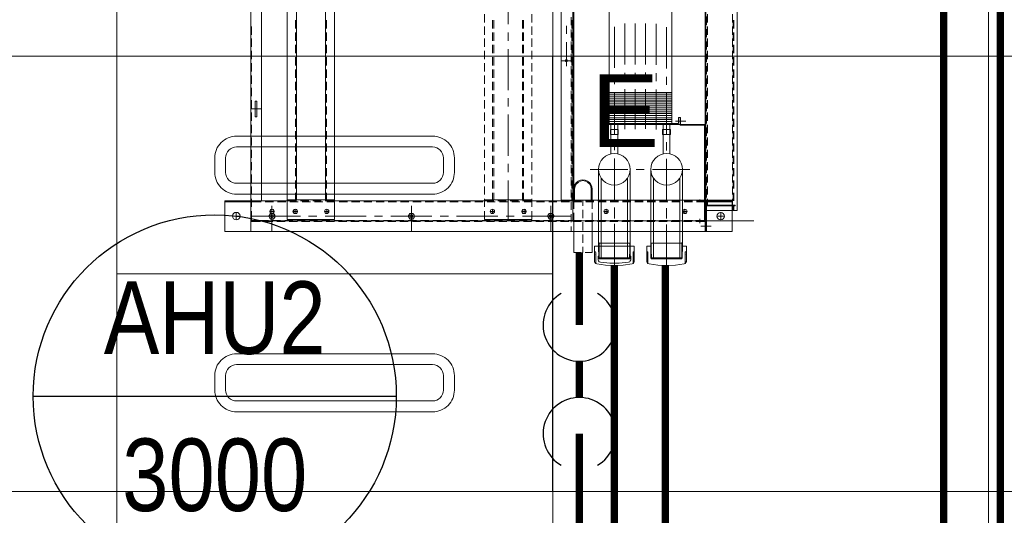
# Model space of a CAD drawing. Header units: millimetres. Extents: x -1469 to 52323, y -1368 to 13830.
# Tile 33 of 85: x 14696 to 16052, y 4087 to 4770. Entities that reach past the tile are written whole.
import ezdxf
from ezdxf.enums import TextEntityAlignment as Align

# ---------------------------------------------------------------- set-up
doc = ezdxf.new("R2010")
doc.units = ezdxf.units.MM
for name, color, linetype, lineweight, true_color in [('A-CEILING-01', 7, 'Continuous', 5, 0xd56ca8), ('A-CEILING-05', 7, 'Continuous', 5, 0x139b48), ('M-MEP-ELLG-LIGHT', 5, 'Continuous', 15, 0x0000ff)]:
    doc.layers.add(name, color=color, linetype=linetype, lineweight=lineweight, true_color=true_color)
doc.layers.add('A-LIGHT', color=1, linetype='Continuous', lineweight=5)
for name, color, linetype, true_color in [('ACMV-CD-PIPE', 3, 'Continuous', 0x00ff00), ('ACMV-CHWR-PIPE', 7, 'Continuous', 0xa5527c), ('ACMV-CHWS-PIPE', 7, 'Continuous', 0xdf7fff), ('ACMV-EQP-CHW', 30, 'Continuous', 0xff7f00), ('ACMV-EQP-DX', 30, 'Continuous', 0xff7f00), ('PLUMBING-DW-CD-PIPE', 3, 'Continuous', 0x00ff00), ('RCP LAYOUT', 9, 'Continuous', 0x808080)]:
    doc.layers.add(name, color=color, linetype=linetype, true_color=true_color)
doc.layers.add('Legend', color=7, linetype='Continuous')
doc.styles.add('Arial Narrow', font='ARIALN.TTF')
doc.styles.get("Standard").update_dxf_attribs({"font": 'arial.ttf'})

# ---------------------------------------------------------------- blocks, each defined once
blk = doc.blocks.new('LIGHT-600X600MM')
at = {"color": 0}
blk.add_line((300, 0), (-300, 0), dxfattribs=at)
blk.add_lwpolyline([(-300, 300), (-300, -300), (300, -300), (300, 300)], close=True, dxfattribs=at)
for points in [[(-165, 160), (-165, 140, 0.414214), (-135, 110), (135, 110, 0.414214), (165, 140), (165, 160, 0.414214), (135, 190), (-135, 190, 0.414214)], [(-150, 160), (-150, 140, 0.414214), (-135, 125), (135, 125, 0.414214), (150, 140), (150, 160, 0.414214), (135, 175), (-135, 175, 0.414214)], [(-165, -160), (-165, -140, -0.414214), (-135, -110), (135, -110, -0.414214), (165, -140), (165, -160, -0.414214), (135, -190), (-135, -190, -0.414214)], [(-150, -160), (-150, -140, -0.414214), (-135, -125), (135, -125, -0.414214), (150, -140), (150, -160, -0.414214), (135, -175), (-135, -175, -0.414214)]]:
    blk.add_lwpolyline(points, format="xyb", close=True, dxfattribs=at)
blk.add_attdef('E', text='', height=100).set_placement((400, 250), align=Align.MIDDLE_CENTER)
blk = doc.blocks.new('A$C98a85b24')
at = {"layer": 'M-MEP-ELLG-LIGHT', "color": 8, "true_color": 0x808080}
ref = blk.add_blockref('LIGHT-600X600MM', (10940, 4420), dxfattribs=at)
ref.add_attrib('E', 'E', dxfattribs={"layer": '0', "color": 0, "height": 100}).set_placement((11340, 4645), align=Align.MIDDLE_CENTER)
blk = doc.blocks.new('A$C256bf26b')
at = {"layer": 'A-CEILING-01', "true_color": 0x808080}
h = blk.add_hatch(dxfattribs=at)
h.set_pattern_fill('ANSI37', color=8, scale=2000)
h.set_pattern_definition([(45, (0, 0), (-176.7767, 176.7767), []), (135, (0, 0), (-176.7767, -176.7767), [])])
edge = h.paths.add_edge_path()
edge.add_line((17350, 13380), (12020, 13380))
edge.add_line((12020, 13380), (12020, 13280))
edge.add_line((12020, 13280), (11820, 13280))
edge.add_line((11820, 13280), (11820, 13380))
edge.add_line((11820, 13380), (6090, 13380))
edge.add_line((6090, 13380), (6090, 13280))
edge.add_line((6090, 13280), (5890, 13280))
edge.add_line((5890, 13280), (5890, 13380))
edge.add_line((5890, 13380), (350, 13380))
edge.add_line((350, 13380), (200, 13380))
edge.add_line((200, 13380), (200, 4520))
edge.add_line((200, 4520), (650, 4520))
edge.add_line((650, 4520), (650, 4220))
edge.add_line((650, 4220), (200, 4220))
edge.add_line((200, 4220), (200, 3270))
edge.add_line((200, 3270), (3945, 3270))
edge.add_line((3945, 3270), (3945, 3920))
edge.add_line((3945, 3920), (6135, 3920))
edge.add_line((6135, 3920), (6135, 3270))
edge.add_line((6135, 3270), (9805, 3270))
edge.add_line((9805, 3270), (9805, 3070))
edge.add_line((9805, 3070), (10125.7, 3070))
edge.add_line((10125.7, 3070), (10125.7, 3423))
edge.add_line((10125.7, 3423), (11242.1, 4539.4))
edge.add_line((11242.1, 4539.4), (10770.1, 5011.3))
edge.add_line((10770.1, 5011.3), (11904.4, 6145.6))
edge.add_line((11904.4, 6145.6), (14298.8, 8540))
edge.add_line((14298.8, 8540), (14450, 8540))
edge.add_line((14450, 8540), (14450, 9620))
edge.add_line((14450, 9620), (14450, 12330))
edge.add_arc((15200, 12330), 750, 90, 180, ccw=False)
edge.add_line((15200, 13080), (17350, 13080))
edge.add_line((17350, 13080), (17350, 13380))
h.paths.add_polyline_path([(5890.1, 11294.2), (6090.1, 11294.2), (6090.1, 11094.2), (5890.1, 11094.2)], flags=16)
h.paths.add_polyline_path([(5890.1, 9330), (6090.1, 9330), (6090.1, 9130), (5890.1, 9130)], flags=16)
h.paths.add_polyline_path([(5890, 8418.4), (6090, 8418.4), (6090, 8218.4), (5890, 8218.4)], flags=16)
h.paths.add_polyline_path([(5890, 6030), (6090, 6030), (6090, 5830), (5890, 5830)], flags=16)
h.paths.add_polyline_path([(11820, 8418.4), (12020, 8418.4), (12020, 8218.4), (11820, 8218.4)], flags=16)
h.paths.add_polyline_path([(11820, 9330), (12020, 9330), (12020, 9130), (11820, 9130)], flags=16)
h.paths.add_polyline_path([(11820.1, 11294.2), (12020.1, 11294.2), (12020.1, 11094.2), (11820.1, 11094.2)], flags=16)
at = {"layer": 'A-CEILING-05', "true_color": 0x808080}
h = blk.add_hatch(dxfattribs=at)
h.set_pattern_fill('_USER', color=8, scale=600, double=1, pattern_type=0)
h.set_pattern_definition([(0, (17230, 9520), (0, 600), []), (90, (17230, 9520), (-600, 4e-14), [])])
h.paths.add_polyline_path([(15490.9, 3520), (14590, 3520), (14590, 9520), (17230, 9520), (17230, 3520), (16390.9, 3520)])
at = {"layer": 'A-LIGHT', "color": 8, "true_color": 0x808080}
blk.add_blockref('A$C98a85b24', (4190, 0), dxfattribs=at)
blk = doc.blocks.new('DR-UT-CD')
at = {"layer": 'PLUMBING-DW-CD-PIPE', "const_width": 10}
for points in [[(-350, 0), (-250, 0)], [(-150, 0), (-200, 0)], [(0, 0), (-100, 0)]]:
    blk.add_lwpolyline(points, dxfattribs=at)
at = {"layer": 'PLUMBING-DW-CD-PIPE'}
for centre, start, end in [((-250, 0), 210, 150), ((-100, 0), 30, 330)]:
    blk.add_arc(centre, 50, start, end, dxfattribs=at)
blk = doc.blocks.new('AHU-7.5TR-CARRIER')
at = {"layer": 'ACMV-EQP-CHW', "lineweight": 15}
for points in [[(704.9, -38.6), (704.9, 27.5)], [(-760.8, -37.7), (-725.3, -37.7), (-725.3, 1.5), (-724.5, 1.5), (-724.5, -38.6), (690.3, -38.6)], [(690.3, 4.4), (-731.8, 4.4), (-731.8, -38.6)], [(428.2, 0), (439.6, 0)], [(445.1, 0), (456.6, 0)], [(462.1, 0), (473.5, 0)], [(479.1, 0), (490.5, 0)], [(496, 0), (507.5, 0)], [(513, 0), (524.4, 0)], [(530, 0), (541.4, 0)], [(546.9, 0), (558.3, 0)], [(563.9, 0), (575.3, 0)], [(580.9, 0), (592.3, 0)], [(598.1, 0), (609.3, 0)], [(615.1, 0), (626.2, 0)], [(632.1, 0), (643.2, 0)], [(649, 0), (660.2, 0)], [(666, 0), (677.1, 0)], [(683, -38.6), (683, 1.5)], [(683, 1.5), (683.9, 1.5), (683.9, -37.7)], [(683, 0), (690.3, 0)], [(690.3, -38.6), (690.3, 4.4)], [(-717.7, -237.8), (676, -237.8), (676, 0)], [(419.7, -2), (431.1, -2)], [(428.2, -0.9), (439.6, -0.9)], [(436.7, -2), (448.1, -2)], [(445.1, -0.9), (456.6, -0.9)], [(453.6, -2), (465, -2)], [(462.1, -0.9), (473.5, -0.9)], [(470.6, -2), (482, -2)], [(479.1, -0.9), (490.5, -0.9)], [(487.6, -2), (499, -2)], [(496, -0.9), (507.5, -0.9)], [(504.5, -2), (515.9, -2)], [(513, -0.9), (524.4, -0.9)], [(521.5, -2), (532.9, -2)], [(530, -0.9), (541.4, -0.9)], [(538.5, -2), (549.9, -2)], [(546.9, -0.9), (558.3, -0.9)], [(555.4, -2), (566.8, -2)], [(563.9, -0.9), (575.3, -0.9)], [(572.4, -2), (583.8, -2)], [(580.9, -0.9), (592.3, -0.9)], [(589.7, -2), (600.8, -2)], [(598.1, -0.9), (609.3, -0.9)], [(606.6, -2), (617.7, -2)], [(615.1, -0.9), (626.2, -0.9)], [(623.6, -2), (634.7, -2)], [(632.1, -0.9), (643.2, -0.9)], [(640.6, -2), (651.7, -2)], [(649, -0.9), (660.2, -0.9)], [(657.5, -2), (668.6, -2)], [(666, -0.9), (677.1, -0.9)], [(674.5, -2), (683, -2)], [(719.2, -2.3), (677.1, -2.3)], [(677.1, -51.5), (677.1, -2.3)], [(678.6, -38.6), (678.6, -2.3)], [(683, -0.9), (690.3, -0.9)], [(698.2, -23.4), (698.2, -12.9)], [(719.2, -701.2), (719.2, -2.3)], [(703.4, -18.1), (692.9, -18.1)], [(-746.4, -39.8), (704.9, -39.8)], [(-718.9, -222), (704.9, -222), (704.9, -38.6)], [(419.7, -36.6), (431.1, -36.6)], [(423.2, -37.7), (434.6, -37.7)], [(436.7, -36.6), (448.1, -36.6)], [(440.5, -37.7), (451.6, -37.7)], [(453.6, -36.6), (465, -36.6)], [(457.4, -37.7), (468.6, -37.7)], [(470.6, -36.6), (482, -36.6)], [(474.4, -37.7), (485.5, -37.7)], [(487.6, -36.6), (499, -36.6)], [(491.4, -37.7), (502.5, -37.7)], [(504.5, -36.6), (515.9, -36.6)], [(508.3, -37.7), (519.4, -37.7)], [(521.5, -36.6), (532.9, -36.6)], [(525.3, -37.7), (536.4, -37.7)], [(538.5, -36.6), (549.9, -36.6)], [(542.3, -37.7), (553.4, -37.7)], [(555.4, -36.6), (566.8, -36.6)], [(559.2, -37.7), (570.6, -37.7)], [(572.1, -73.4), (572.1, -39.8)], [(572.4, -36.6), (583.8, -36.6)], [(573, -40.7), (573, -74.3), (573, -71.4)], [(573, -40.7), (704, -40.7)], [(576.2, -37.7), (587.6, -37.7)], [(589.7, -36.6), (600.8, -36.6)], [(593.2, -37.7), (604.6, -37.7)], [(606.6, -36.6), (617.7, -36.6)], [(610.1, -37.7), (621.5, -37.7)], [(623.6, -36.6), (634.7, -36.6)], [(627.1, -37.7), (638.5, -37.7)], [(640.6, -36.6), (651.7, -36.6)], [(644.1, -37.7), (655.5, -37.7)], [(657.5, -36.6), (668.6, -36.6)], [(661, -37.7), (672.4, -37.7)], [(674.5, -36.6), (683, -36.6)], [(678, -37.7), (690.3, -37.7)], [(678.6, -51.5), (678.6, -38.6)], [(719.2, -38.6), (683, -38.6)], [(719.2, -37.7), (683.9, -37.7)], [(704, -51.5), (704, -39.8)], [(704, -52.9), (704, -40.7)], [(705.5, -52.4), (705.5, -39.5)], [(719.2, -39.5), (705.5, -39.5)], [(711.9, -45.6), (711.9, -31.3)], [(678.6, -47.1), (675.1, -47.1)], [(707.8, -47.1), (702, -47.1)], [(704.9, -52.9), (704, -52.9)], [(567.1, -80.7), (567.1, -66.4)], [(633.8, -60.6), (633.8, -112.3)], [(677.1, -68.7), (677.1, -57.3)], [(678.6, -68.5), (678.6, -57)], [(694.7, -67.6), (688.8, -67.6)], [(691.8, -70.5), (691.8, -64.4)], [(704, -68.7), (704, -57.3)], [(705.5, -69.3), (705.5, -57.9)], [(746.7, -65.5), (739.4, -65.5), (739.4, -71.1)], [(746.7, -65.5), (760.5, -65.5)], [(746.7, -65.5), (747.3, -65.8), (747.6, -66.4), (747.6, -67), (748.2, -67)], [(748.2, -67), (763.4, -67)], [(751.1, -66.4), (751.1, -66.1)], [(764, -68.5), (763.4, -67), (762.2, -66.1), (760.5, -65.5)], [(563, -74.3), (562.2, -74.3), (562.2, -73.4), (572.1, -73.4)], [(572.1, -74.3), (572.1, -183.1), (562.2, -183.1)], [(570.4, -76.4), (562.2, -76.4), (562.2, -74.3), (572.1, -74.3)], [(563, -74.3), (573, -74.3)], [(570.4, -76.4), (570.4, -181.4)], [(572.1, -74.3), (572.1, -73.4)], [(633.8, -71.1), (738.8, -71.1)], [(646.1, -74.6), (757, -74.6)], [(677.1, -85.7), (677.1, -74.3)], [(678.6, -85.4), (678.6, -74)], [(704, -85.7), (704, -74.3)], [(705.5, -86.3), (705.5, -74.9)], [(734.2, -71.1), (735.3, -71.7), (743.2, -71.7)], [(735.3, -71.7), (735.3, -114.1)], [(755.8, -71.4), (738.8, -71.1)], [(757, -72), (755.8, -71.4), (755.8, -114.4), (738.8, -114.7)], [(757, -72), (743.2, -71.7)], [(757, -72), (757, -113.5)], [(764, -117), (765.8, -105), (766.3, -92.7), (765.8, -80.7), (764, -68.5)], [(34.7, -85.7), (570.4, -85.7)], [(437.8, -92.7), (494.6, -92.7)], [(506, -92.7), (517.1, -92.7)], [(527.6, -85.7), (527.6, -172)], [(528.5, -92.7), (585, -92.7)], [(530.3, -85.7), (530.3, -172)], [(532.9, -85.7), (532.9, -172)], [(535.5, -85.7), (535.5, -172)], [(538.2, -85.7), (538.2, -172)], [(540.8, -85.7), (540.8, -172)], [(543.4, -85.7), (543.4, -172)], [(546.4, -85.7), (546.4, -172)], [(549, -85.7), (549, -172)], [(551.6, -85.7), (551.6, -172)], [(554.3, -85.7), (554.3, -172)], [(556.9, -85.7), (556.9, -172)], [(559.5, -85.7), (559.5, -172)], [(562.5, -85.7), (562.5, -172)], [(565.1, -85.7), (565.1, -172)], [(567.7, -85.7), (567.7, -172)], [(612.5, -88.3), (572.1, -88.3)], [(578.8, -87.5), (578.8, -98.3)], [(585.9, -87.5), (578.8, -87.5)], [(585.9, -87.5), (585.9, -98.3), (585.9, -87.5)], [(596.4, -92.7), (607.8, -92.7)], [(619.2, -92.7), (675.7, -92.7)], [(628.9, -92.7), (678.9, -92.7)], [(677.1, -102.7), (677.1, -91.3)], [(678.6, -102.4), (678.6, -91)], [(687.1, -92.7), (698.2, -92.7)], [(690, -92.7), (701.4, -92.7)], [(704, -102.7), (704, -91.3)], [(705.5, -103.3), (705.5, -91.9)], [(709.6, -92.7), (769.6, -92.7)], [(712.8, -92.7), (762.5, -92.7)], [(433.1, -107.1), (489.6, -107.1)], [(501, -107.1), (512.1, -107.1)], [(523.5, -107.1), (578.8, -107.1)], [(612.5, -97.4), (572.1, -97.4)], [(585.9, -98.3), (578.8, -98.3)], [(677.1, -119.6), (677.1, -108.2)], [(678.6, -119.4), (678.6, -107.9)], [(704, -119.6), (704, -108.2)], [(432.6, -121.7), (489, -121.7)], [(500.4, -121.7), (511.6, -121.7)], [(523, -121.7), (577.7, -121.7)], [(633.8, -114.7), (738.8, -114.7)], [(646.1, -110.9), (757, -110.9)], [(705.5, -120.2), (705.5, -108.8)], [(734.5, -114.7), (735.3, -114.1), (743.2, -113.8)], [(747.6, -119.4), (747.3, -119.9), (746.7, -119.9), (739.4, -119.9), (739.4, -114.7)], [(755.8, -114.4), (757, -113.5), (743.2, -113.8)], [(746.7, -119.9), (760.5, -119.9)], [(748.2, -118.5), (747.6, -118.8), (747.6, -119.4)], [(748.2, -118.5), (763.4, -118.5)], [(751.1, -119.4), (751.1, -119.1)], [(760.5, -119.9), (762.2, -119.6), (763.4, -118.5)], [(763.4, -118.5), (764, -117)], [(633.8, -123.7), (633.8, -134.9)], [(677.1, -136.6), (677.1, -125.2)], [(678.6, -136.3), (678.6, -124.9)], [(704, -136.6), (704, -125.2)], [(705.5, -137.2), (705.5, -125.8)], [(432.9, -136), (489.3, -136)], [(500.7, -136), (511.8, -136)], [(523.3, -136), (578.2, -136)], [(633.8, -142.8), (738.8, -142.8)], [(633.8, -146.3), (633.8, -198)], [(646.1, -146.6), (757, -146.6)], [(677.1, -153.6), (677.1, -142.2)], [(678.6, -153.3), (678.6, -141.9)], [(704, -153.6), (704, -142.2)], [(705.5, -154.2), (705.5, -142.8)], [(735.3, -143.6), (734.2, -142.8)], [(735.3, -143.6), (735.3, -185.8)], [(739.4, -143.6), (735.3, -143.6)], [(755.8, -143), (739.4, -142.8), (738.8, -142.8)], [(739.4, -137.5), (739.4, -191.9)], [(739.4, -137.5), (746.7, -137.5), (760.5, -137.5)], [(743.2, -143.6), (739.4, -143.6)], [(757, -143.9), (743.2, -143.6)], [(747.6, -138.1), (747.3, -137.8), (746.7, -137.5)], [(747.6, -138.4), (747.6, -138.7), (748.2, -139)], [(748.2, -139), (763.4, -139)], [(751.1, -138.1), (751.1, -138.4)], [(753.2, -142.2), (758.2, -142.2)], [(753.2, -142.2), (753.2, -143.9)], [(755.8, -143), (755.8, -186.1)], [(755.8, -143), (757, -143.9)], [(757, -143.9), (757, -185.5)], [(761.7, -145.4), (761.1, -143.6), (759.6, -142.8), (758.2, -142.2)], [(764, -140.4), (763.4, -139), (762.2, -137.8), (760.5, -137.5)], [(761.7, -184), (762.8, -171.1), (762.8, -158.3), (761.7, -145.4)], [(764, -189), (765.8, -177), (766.3, -164.7), (765.8, -152.4), (764, -140.4)], [(432.9, -150.4), (489.3, -150.4)], [(500.7, -150.4), (511.8, -150.4)], [(523.3, -150.4), (578.2, -150.4)], [(612.5, -160), (572.1, -160)], [(677.1, -170.6), (677.1, -159.1)], [(678.6, -170.3), (678.6, -158.8)], [(704, -170.6), (704, -159.1)], [(705.5, -171.1), (705.5, -159.7)], [(34.7, -172), (570.4, -172)], [(437.5, -164.7), (494, -164.7)], [(505.4, -164.7), (516.5, -164.7)], [(527.9, -164.7), (584.7, -164.7)], [(612.5, -169.4), (572.1, -169.4)], [(595.8, -164.7), (607.2, -164.7)], [(618.6, -164.7), (675.1, -164.7)], [(628.9, -164.7), (678.9, -164.7)], [(677.1, -187.5), (677.1, -176.1)], [(678.6, -187.2), (678.6, -175.8)], [(686.5, -164.7), (697.9, -164.7)], [(694.7, -176.1), (688.8, -176.1)], [(690, -164.7), (701.4, -164.7)], [(691.8, -179), (691.8, -173.2)], [(704, -187.5), (704, -176.1)], [(709, -164.7), (768.7, -164.7)], [(712.8, -164.7), (762.5, -164.7)], [(562.2, -181.4), (562.2, -183.1)], [(562.2, -181.4), (570.4, -181.4)], [(633.8, -186.6), (739.4, -186.6), (755.8, -186.1)], [(646.1, -182.8), (757, -182.8)], [(705.5, -188.1), (705.5, -176.7)], [(735.3, -185.8), (734.5, -186.6)], [(739.4, -185.8), (735.3, -185.8)], [(743.2, -185.8), (739.4, -185.8)], [(757, -185.5), (743.2, -185.8)], [(753.2, -185.5), (753.2, -187.2), (758.2, -187.2)], [(757, -185.5), (755.8, -186.1)], [(758.2, -187.2), (759.6, -186.6), (761.1, -185.8), (761.7, -184)], [(763.4, -190.4), (764, -189)], [(676, -196.6), (661, -196.6), (657.5, -197.2), (654.3, -198.6), (651.7, -201.3), (649.9, -204.5), (649.3, -208), (649.9, -211.5), (651.7, -214.7), (654.3, -217.4), (657.5, -218.8), (661, -219.4), (676, -219.4)], [(677.1, -204.5), (677.1, -193.1)], [(677.1, -195.4), (688.2, -195.4)], [(678.6, -204.2), (678.6, -192.8)], [(693.8, -195.4), (704.9, -195.4)], [(704, -204.5), (704, -193.1)], [(704.9, -195.4), (748.2, -195.4)], [(705.5, -205.1), (705.5, -193.7)], [(739.4, -191.9), (746.7, -191.9), (760.5, -191.9)], [(746.7, -191.9), (747.3, -191.6), (747.6, -191.3)], [(748.2, -190.4), (747.6, -190.7), (747.6, -191)], [(748.2, -190.4), (763.4, -190.4)], [(748.2, -205.1), (748.2, -195.4)], [(751.1, -191), (751.1, -191.3)], [(760.5, -191.9), (762.2, -191.6), (763.4, -190.4)], [(676, -208), (683.9, -208)], [(677.1, -222), (677.1, -210)], [(678.6, -221.2), (678.6, -209.7)], [(689.4, -208), (700.8, -208)], [(704, -222), (704, -210)], [(705.5, -222), (705.5, -210.6)], [(706.4, -208), (717.8, -208)], [(723.3, -208), (734.8, -208)], [(740.6, -208), (748.2, -208)], [(748.2, -220.6), (748.2, -210.9)], [(-717.7, -220.3), (678.6, -220.3)], [(435.2, -224.1), (423.8, -224.1)], [(452.2, -224.1), (440.8, -224.1)], [(469.1, -224.1), (457.7, -224.1)], [(486.1, -224.1), (474.7, -224.1)], [(484.1, -237.8), (484.1, -224.1)], [(503.1, -224.1), (491.7, -224.1)], [(520, -224.1), (508.6, -224.1)], [(537, -224.1), (525.6, -224.1)], [(554, -224.1), (542.6, -224.1)], [(570.9, -224.1), (559.5, -224.1)], [(587.9, -224.1), (576.5, -224.1)], [(604.9, -224.1), (593.5, -224.1)], [(621.8, -224.1), (610.4, -224.1)], [(638.8, -224.1), (627.4, -224.1)], [(655.8, -224.1), (644.4, -224.1)], [(672.7, -224.1), (661.3, -224.1)], [(677.1, -224.1), (677.1, -223.2), (666, -223.2)], [(666, -223.2), (677.1, -223.2)], [(677.1, -220.6), (688.2, -220.6)], [(677.1, -291.1), (677.1, -222)], [(689.7, -224.1), (678.6, -224.1)], [(678.6, -238.1), (678.6, -226.7)], [(693.8, -220.6), (704.9, -220.6)], [(706.7, -224.1), (695.5, -224.1)], [(698.2, -291.4), (698.2, -224.1)], [(704, -228.2), (704, -222)], [(704.9, -220.6), (748.2, -220.6)], [(704.9, -665.2), (704.9, -222)], [(705.5, -239), (705.5, -227.6)], [(719.2, -224.1), (712.5, -224.1)], [(435.8, -230.8), (446.9, -230.8)], [(458.3, -230.8), (491.4, -230.8)], [(678.6, -255.1), (678.6, -244)], [(704, -245.1), (704, -233.7)], [(719.2, -252.2), (683.9, -252.2)], [(704, -262.1), (704, -250.7)], [(705.5, -256), (705.5, -244.6)], [(678.6, -272.1), (678.6, -260.9)], [(704, -279.1), (704, -267.7)], [(705.5, -272.9), (705.5, -261.8)], [(431.1, -278.2), (419.7, -278.2)], [(448.1, -278.2), (436.7, -278.2)], [(465, -278.2), (453.6, -278.2)], [(482, -278.2), (470.6, -278.2)], [(499, -278.2), (487.6, -278.2)], [(515.9, -278.2), (504.5, -278.2)], [(532.9, -278.2), (521.5, -278.2)], [(549.9, -278.2), (538.5, -278.2)], [(566.8, -278.2), (555.4, -278.2)], [(583.8, -278.2), (572.4, -278.2)], [(600.8, -278.2), (589.7, -278.2)], [(617.7, -278.2), (606.6, -278.2)], [(634.7, -278.2), (623.6, -278.2)], [(651.7, -278.2), (640.6, -278.2)], [(668.6, -278.2), (657.5, -278.2)], [(685.6, -278.2), (674.5, -278.2)], [(675.7, -343.4), (675.7, -278.2)], [(678.6, -289), (678.6, -277.9)], [(702.9, -343.4), (702.9, -278.2), (691.5, -278.2)], [(704, -296), (704, -284.6)], [(705.5, -289.9), (705.5, -278.8)], [(439.6, -289.6), (428.2, -289.6)], [(439.6, -291.1), (428.2, -291.1)], [(456.6, -289.6), (445.1, -289.6)], [(456.6, -291.1), (445.1, -291.1)], [(473.5, -289.6), (462.1, -289.6)], [(473.5, -291.1), (462.1, -291.1)], [(490.5, -289.6), (479.1, -289.6)], [(490.5, -291.1), (479.1, -291.1)], [(507.5, -289.6), (496, -289.6)], [(507.5, -291.1), (496, -291.1)], [(524.4, -289.6), (513, -289.6)], [(524.4, -291.1), (513, -291.1)], [(541.4, -289.6), (530, -289.6)], [(541.4, -291.1), (530, -291.1)], [(558.3, -289.6), (546.9, -289.6)], [(558.3, -291.1), (546.9, -291.1)], [(575.3, -289.6), (563.9, -289.6)], [(575.3, -291.1), (563.9, -291.1)], [(592.3, -289.6), (580.9, -289.6)], [(592.3, -291.1), (580.9, -291.1)], [(609.3, -289.6), (598.1, -289.6)], [(609.3, -291.1), (598.1, -291.1)], [(626.2, -289.6), (615.1, -289.6)], [(626.2, -291.1), (615.1, -291.1)], [(643.2, -289.6), (632.1, -289.6)], [(643.2, -291.1), (632.1, -291.1)], [(660.2, -289.6), (649, -289.6)], [(660.2, -291.1), (649, -291.1)], [(675.7, -289.6), (666, -289.6)], [(675.7, -291.1), (666, -291.1)], [(677.1, -308), (677.1, -296.6)], [(678.6, -306), (678.6, -294.9)], [(694.7, -289), (688.8, -289)], [(691.8, -292.2), (691.8, -286.1)], [(705.5, -306.9), (705.5, -295.8)], [(433.7, -311), (377.3, -311)], [(456.6, -311), (445.1, -311)], [(524.4, -311), (468, -311)], [(546.9, -311), (535.8, -311)], [(615.1, -311), (558.3, -311)], [(637.6, -311), (626.2, -311)], [(702.9, -311), (649, -311)], [(678.6, -323), (678.6, -311.8)], [(698.2, -313.9), (698.2, -302.8)], [(704, -313), (704, -301.6)], [(677.1, -325), (677.1, -313.6)], [(698.2, -382), (698.2, -325.3)], [(704, -330), (704, -318.6)], [(705.5, -323.8), (705.5, -312.7)], [(439.6, -330.9), (428.2, -330.9)], [(439.6, -332.3), (428.2, -332.3)], [(456.6, -330.9), (445.1, -330.9)], [(456.6, -332.3), (445.1, -332.3)], [(473.5, -330.9), (462.1, -330.9)], [(473.5, -332.3), (462.1, -332.3)], [(490.5, -330.9), (479.1, -330.9)], [(490.5, -332.3), (479.1, -332.3)], [(507.5, -330.9), (496, -330.9)], [(507.5, -332.3), (496, -332.3)], [(524.4, -330.9), (513, -330.9)], [(524.4, -332.3), (513, -332.3)], [(541.4, -330.9), (530, -330.9)], [(541.4, -332.3), (530, -332.3)], [(558.3, -330.9), (546.9, -330.9)], [(558.3, -332.3), (546.9, -332.3)], [(575.3, -330.9), (563.9, -330.9)], [(575.3, -332.3), (563.9, -332.3)], [(592.3, -330.9), (580.9, -330.9)], [(592.3, -332.3), (580.9, -332.3)], [(609.3, -330.9), (598.1, -330.9)], [(609.3, -332.3), (598.1, -332.3)], [(626.2, -330.9), (615.1, -330.9)], [(626.2, -332.3), (615.1, -332.3)], [(643.2, -330.9), (632.1, -330.9)], [(643.2, -332.3), (632.1, -332.3)], [(660.2, -330.9), (649, -330.9)], [(660.2, -332.3), (649, -332.3)], [(675.7, -330.9), (666, -330.9)], [(675.7, -332.3), (666, -332.3)], [(677.1, -343.4), (677.1, -330.6)], [(678.6, -339.9), (678.6, -328.8)], [(694.7, -332.6), (688.8, -332.6)], [(691.8, -335.5), (691.8, -329.7)], [(704, -346.9), (704, -335.5)], [(705.5, -340.8), (705.5, -329.7)], [(431.1, -343.4), (419.7, -343.4)], [(448.1, -343.4), (436.7, -343.4)], [(465, -343.4), (453.6, -343.4)], [(482, -343.4), (470.6, -343.4)], [(499, -343.4), (487.6, -343.4)], [(515.9, -343.4), (504.5, -343.4)], [(532.9, -343.4), (521.5, -343.4)], [(549.9, -343.4), (538.5, -343.4)], [(566.8, -343.4), (555.4, -343.4)], [(583.8, -343.4), (572.4, -343.4)], [(600.8, -343.4), (589.7, -343.4)], [(617.7, -343.4), (606.6, -343.4)], [(634.7, -343.4), (623.6, -343.4)], [(651.7, -343.4), (640.6, -343.4)], [(668.6, -343.4), (657.5, -343.4)], [(685.6, -343.4), (674.5, -343.4)], [(677.1, -562.8), (677.1, -343.4)], [(678.6, -356.9), (678.6, -345.8)], [(702.9, -343.4), (691.5, -343.4)], [(704, -363.9), (704, -352.5)], [(705.5, -357.8), (705.5, -346.7)], [(678.6, -373.9), (678.6, -362.7)], [(705.5, -374.7), (705.5, -363.6)], [(704, -380.9), (704, -369.5)], [(678.6, -391.1), (678.6, -379.7)], [(698.2, -404.6), (698.2, -393.2)], [(704, -397.8), (704, -386.4)], [(705.5, -391.7), (705.5, -380.6)], [(678.6, -408.1), (678.6, -396.7)], [(704, -414.8), (704, -403.4)], [(705.5, -409), (705.5, -397.6)], [(678.6, -425.1), (678.6, -413.6)], [(698.2, -472.4), (698.2, -416)], [(705.5, -425.9), (705.5, -414.5)], [(678.6, -442), (678.6, -430.6)], [(704, -431.8), (704, -420.4)], [(705.5, -442.9), (705.5, -431.5)], [(719.2, -444.1), (683.9, -444.1)], [(704, -448.7), (704, -437.3)], [(678.6, -459), (678.6, -447.6)], [(704, -465.7), (704, -454.6)], [(705.5, -459.9), (705.5, -448.5)], [(678.6, -476), (678.6, -464.5)], [(704, -482.7), (704, -471.6)], [(705.5, -476.8), (705.5, -465.4)], [(678.6, -492.9), (678.6, -481.5)], [(698.2, -495), (698.2, -483.9)], [(705.5, -493.8), (705.5, -482.4)], [(678.6, -509.9), (678.6, -498.5)], [(704, -499.6), (704, -488.5)], [(705.5, -510.8), (705.5, -499.4)], [(698.2, -563.1), (698.2, -506.4)], [(704, -516.6), (704, -505.5)], [(678.6, -526.9), (678.6, -515.4)], [(704, -533.6), (704, -522.5)], [(705.5, -527.7), (705.5, -516.3)], [(678.6, -543.8), (678.6, -532.4)], [(704, -550.5), (704, -539.4)], [(705.5, -544.7), (705.5, -533.3)], [(702.9, -615.2), (-744.4, -615.2), (-744.4, -550), (702.9, -550)], [(675.7, -615.2), (675.7, -550)], [(678.6, -560.8), (678.6, -549.4)], [(702.9, -615.2), (702.9, -550)], [(705.5, -561.7), (705.5, -550.3)], [(675.7, -562.5), (-717.4, -562.5)], [(439.6, -561.1), (428.2, -561.1)], [(456.6, -561.1), (445.1, -561.1)], [(473.5, -561.1), (462.1, -561.1)], [(490.5, -561.1), (479.1, -561.1)], [(507.5, -561.1), (496, -561.1)], [(524.4, -561.1), (513, -561.1)], [(541.4, -561.1), (530, -561.1)], [(558.3, -561.1), (546.9, -561.1)], [(575.3, -561.1), (563.9, -561.1)], [(592.3, -561.1), (580.9, -561.1)], [(609.3, -561.1), (598.1, -561.1)], [(626.2, -561.1), (615.1, -561.1)], [(643.2, -561.1), (632.1, -561.1)], [(660.2, -561.1), (649, -561.1)], [(675.7, -561.1), (666, -561.1)], [(677.1, -579.8), (677.1, -568.4)], [(678.6, -577.8), (678.6, -566.3)], [(694.7, -560.8), (688.8, -560.8)], [(691.8, -563.7), (691.8, -557.9)], [(704, -567.5), (704, -556.4)], [(705.5, -578.6), (705.5, -567.2)], [(698.2, -585.7), (698.2, -574.2)], [(704, -584.5), (704, -573.4)], [(677.1, -596.8), (677.1, -585.4)], [(678.6, -594.7), (678.6, -583.3)], [(704, -601.7), (704, -590.3)], [(705.5, -595.6), (705.5, -584.2)], [(675.7, -602.3), (-717.4, -602.3)], [(439.6, -603.8), (428.2, -603.8)], [(456.6, -603.8), (445.1, -603.8)], [(473.5, -603.8), (462.1, -603.8)], [(490.5, -603.8), (479.1, -603.8)], [(507.5, -603.8), (496, -603.8)], [(524.4, -603.8), (513, -603.8)], [(541.4, -603.8), (530, -603.8)], [(558.3, -603.8), (546.9, -603.8)], [(575.3, -603.8), (563.9, -603.8)], [(592.3, -603.8), (580.9, -603.8)], [(609.3, -603.8), (598.1, -603.8)], [(626.2, -603.8), (615.1, -603.8)], [(643.2, -603.8), (632.1, -603.8)], [(660.2, -603.8), (649, -603.8)], [(675.7, -603.8), (666, -603.8)], [(677.1, -615.2), (677.1, -602.3)], [(678.6, -611.7), (678.6, -600.3)], [(694.7, -604.4), (688.8, -604.4)], [(691.8, -607.3), (691.8, -601.2)], [(698.2, -664.3), (698.2, -597.1)], [(704, -618.7), (704, -607.3)], [(705.5, -612.6), (705.5, -601.2)], [(677.1, -701.2), (677.1, -615.2)], [(678.6, -628.7), (678.6, -617.3)], [(705.5, -629.5), (705.5, -618.1)], [(678.6, -645.6), (678.6, -634.2)], [(719.2, -636.3), (683.9, -636.3)], [(688.8, -636.3), (694.7, -636.3), (694.4, -634.5), (693.2, -633.6), (691.8, -633.1), (690.3, -633.6), (689.1, -634.5), (688.8, -636.3), (689.1, -637.7), (690.3, -638.6), (691.8, -639.2), (693.2, -638.6), (694.4, -637.7), (694.7, -636.3)], [(694.7, -636.3), (688.8, -636.3)], [(691.8, -639.2), (691.8, -633), (691.8, -639.2)], [(704, -635.7), (704, -624.3)], [(705.5, -646.5), (705.5, -635.1)], [(-718.9, -650.6), (-718.9, -665.2), (719.2, -665.2)], [(677.1, -665.2), (677.1, -650.6), (-718.9, -650.6)], [(550.5, -665.2), (550.5, -650.6)], [(704, -652.6), (704, -641.2)], [(436.7, -664.3), (448.1, -664.3)], [(453.6, -664.3), (465, -664.3)], [(470.6, -664.3), (482, -664.3)], [(487.6, -664.3), (499, -664.3)], [(504.5, -664.3), (515.9, -664.3)], [(521.5, -664.3), (532.9, -664.3)], [(538.5, -664.3), (549.9, -664.3)], [(555.4, -664.3), (566.8, -664.3)], [(572.4, -664.3), (583.8, -664.3)], [(589.7, -664.3), (600.8, -664.3)], [(606.6, -664.3), (617.7, -664.3)], [(623.6, -664.3), (634.7, -664.3)], [(640.6, -664.3), (651.7, -664.3)], [(657.5, -664.3), (668.6, -664.3)], [(674.5, -664.3), (685.6, -664.3)], [(678.6, -701.2), (678.6, -651.2)], [(691.5, -664.3), (704, -664.3)], [(704, -664.3), (704, -658.2)], [(705.5, -665.2), (705.5, -652.1)], [(703.4, -685.4), (692.9, -685.4)], [(698.2, -690.7), (698.2, -680.1)], [(698.2, -690.7), (698.2, -680.1)], [(719.2, -701.2), (677.1, -701.2)]]:
    blk.add_lwpolyline(points, dxfattribs=at)
for points in [[(578.8, -159.4), (585.9, -159.4), (585.9, -170), (578.8, -170)], [(439.6, -223.2), (428.2, -223.2)], [(456.6, -223.2), (445.1, -223.2)], [(473.5, -223.2), (462.1, -223.2)], [(490.5, -223.2), (479.1, -223.2)], [(485.5, -230.8), (485.2, -229.6), (484.1, -229.3), (482.9, -229.6), (482.6, -230.8), (482.9, -232), (484.1, -232.3), (485.2, -232)], [(507.5, -223.2), (496, -223.2)], [(524.4, -223.2), (513, -223.2)], [(541.4, -223.2), (530, -223.2)], [(558.3, -223.2), (546.9, -223.2)], [(575.3, -223.2), (563.9, -223.2)], [(592.3, -223.2), (580.9, -223.2)], [(609.3, -223.2), (598.1, -223.2)], [(626.2, -223.2), (615.1, -223.2)], [(643.2, -223.2), (632.1, -223.2)], [(660.2, -223.2), (649, -223.2)], [(694.4, -249.8), (694.4, -254.5), (698.2, -256.8), (702.3, -254.5), (702.3, -249.8), (698.2, -247.5)], [(700.5, -252.2), (699.7, -250.7), (698.2, -250.1), (696.7, -250.7), (696.1, -252.2), (696.7, -253.6), (698.2, -254.5), (699.7, -253.6)], [(694.7, -289), (694.4, -287.6), (693.2, -286.4), (691.8, -286.1), (690.3, -286.4), (689.1, -287.6), (688.8, -289), (689.1, -290.8), (690.3, -291.7), (691.8, -292.2), (693.2, -291.7), (694.4, -290.8)], [(694.4, -441.7), (694.4, -446.4), (698.2, -448.7), (702.3, -446.4), (702.3, -441.7), (698.2, -439.7)], [(700.5, -444.1), (699.7, -442.6), (698.2, -442), (696.7, -442.6), (696.1, -444.1), (696.7, -445.8), (698.2, -446.4), (699.7, -445.8)], [(694.7, -604.4), (694.4, -602.6), (693.2, -601.7), (691.8, -601.2), (690.3, -601.7), (689.1, -602.6), (688.8, -604.4), (689.1, -605.8), (690.3, -606.7), (691.8, -607.3), (693.2, -606.7), (694.4, -605.8)], [(694.4, -633.9), (694.4, -638.3), (698.2, -640.7), (702.3, -638.3), (702.3, -633.9), (698.2, -631.6)], [(700.5, -636.3), (699.7, -634.5), (698.2, -633.9), (696.7, -634.5), (696.1, -636.3), (696.7, -637.7), (698.2, -638.3), (699.7, -637.7)], [(561.3, -657), (539.6, -657), (539.6, -659.4), (561.3, -659.4)]]:
    blk.add_lwpolyline(points, close=True, dxfattribs=at)
blk.add_lwpolyline([(676, -220.6), (661, -220.6, -1.022708), (661, -195.4), (676, -195.4)], format="xyb", dxfattribs=at)
for centre, radius in [((698.3, -18.3), 5.14), ((691.7, -67.6), 2.98), ((633.7, -92.8), 21.8), ((633.7, -164.8), 21.8), ((691.7, -176.1), 2.98), ((698.2, -252.2), 4.08), ((691.7, -332.6), 2.98), ((698.3, -444.2), 4), ((691.7, -560.8), 2.98), ((698.3, -636.1), 3.99), ((698.2, -685.4), 5.23)]:
    blk.add_circle(centre, radius, dxfattribs=at)
blk = doc.blocks.new('EQP TAG')
at = {"layer": 'Legend'}
blk.add_line((-250, 0), (250, 0), dxfattribs=at)
blk.add_circle((0, 0), 250, dxfattribs=at)
at = {"layer": 'Legend', "style": 'Arial Narrow'}
for tag, p in [('EQP_TAG', (0, 108.3)), ('CFM', (0, -108.3))]:
    blk.add_attdef(tag, text='', height=100, dxfattribs=at).set_placement(p, align=Align.MIDDLE_CENTER)

msp = doc.modelspace()

# ---------------------------------------------------------------- linework, layer by layer
at = {"layer": 'ACMV-CD-PIPE', "const_width": 10}
msp.add_lwpolyline([(15467.1, 4122.4), (15467.1, 3038.3), (13907.8, 3038.3), (13907.8, 1161), (10732.8, 1161), (10732.8, 640.4)], dxfattribs=at)
at = {"layer": 'ACMV-CHWR-PIPE', "const_width": 10}
for points in [[(13122.7, 713.8), (14824.2, 713.8), (14824.2, 2588.4), (16046.8, 2588.4), (16046.8, 6891.5), (15601.5, 6891.5), (15601.5, 7171.6)], [(15585.5, 4431.7), (15585.3, 2884.7), (14076.2, 2884.7), (14076.2, 1015.9), (11093.1, 1016.8), (11093.1, 723.2)]]:
    msp.add_lwpolyline(points, dxfattribs=at)
at = {"layer": 'ACMV-CHWS-PIPE', "const_width": 10}
for points in [[(15524.8, 7172.6), (15524.8, 6795.4), (15968.8, 6795.4), (15968.8, 2705.3), (14662.5, 2705.3), (14662.5, 798.9), (12880.6, 798.9)], [(15515.3, 4431.6), (15515.1, 2965.2), (14006, 2965.2), (14006, 1096.4), (10889.2, 1096.4), (10889.2, 719.3)]]:
    msp.add_lwpolyline(points, dxfattribs=at)

# ---------------------------------------------------------------- block references
at = {"rotation": 269.9999999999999}
msp.add_blockref('AHU-7.5TR-CARRIER', (15680, 5197.9), dxfattribs=at)
at = {"layer": 'ACMV-EQP-DX'}
msp.add_blockref('EQP TAG', (14965, 4251.5), dxfattribs=at).add_auto_attribs({'EQP_TAG': 'AHU2', 'CFM': '3000'})
at = {"layer": 'PLUMBING-DW-CD-PIPE', "rotation": 89.99999999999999}
msp.add_blockref('DR-UT-CD', (15467.1, 4449.7), dxfattribs=at)
at = {"layer": 'RCP LAYOUT'}
msp.add_blockref('A$C256bf26b', (0, 0), dxfattribs=at)

doc.saveas('drawing.dxf')
